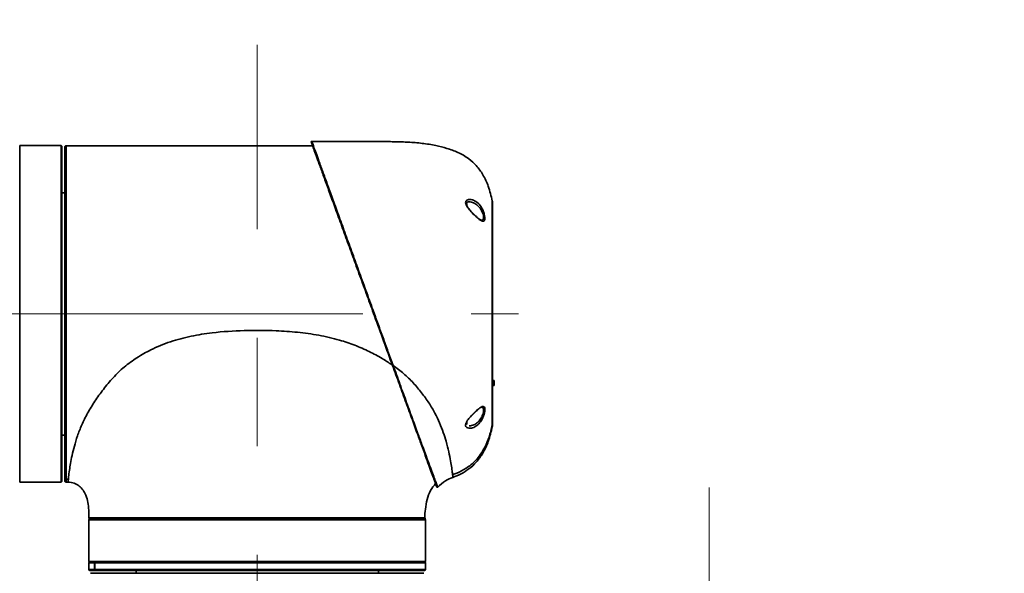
# Model space of a CAD drawing. Header units: millimetres. Extents: x 3 to 614, y 2 to 209.
# Tile 14 of 57: x 57 to 80, y 170 to 183. Entities that reach past the tile are written whole.
import ezdxf

# ---------------------------------------------------------------- set-up
doc = ezdxf.new("R2010")
doc.units = ezdxf.units.MM
doc.linetypes.add('CENTERX2', pattern=[20.32, 12.7, -2.54, 2.54, -2.54])
doc.layers.add('尺寸线', color=5, linetype='Continuous')
doc.styles.add('SLDTEXTSTYLE1', font='TXT', dxfattribs={"width": 0.7})
doc.dimstyles.new('SLDDIMSTYLE0', dxfattribs={"dimtxt": 3, "dimasz": 3, "dimexe": 0, "dimexo": 0.0625, "dimgap": 0.75, "dimtad": 2, "dimdec": 3, "dimlfac": 15, "dimrnd": 1e-09, "dimzin": 12, "dimdsep": 46, "dimtxsty": 'SLDTEXTSTYLE1', "dimsah": 1, "dimcen": 0.09, "dimadec": 0, "dimazin": 3, "dimtfac": 1, "dimtdec": 3, "dimtmove": 0, "dimatfit": 0, "dimfxl": 1, "dimfrac": 2, "dimtolj": 1, "dimtzin": 12, "dimarcsym": 0})
doc.dimstyles.new('SLDDIMSTYLE1', dxfattribs={"dimtxt": 3, "dimasz": 3, "dimexe": 0, "dimexo": 0.0625, "dimgap": 0.75, "dimtad": 2, "dimdec": 3, "dimlfac": 15, "dimrnd": 1e-09, "dimzin": 12, "dimdsep": 46, "dimtxsty": 'SLDTEXTSTYLE1', "dimsah": 1, "dimcen": 0.09, "dimadec": 0, "dimazin": 3, "dimtfac": 1, "dimtdec": 3, "dimtofl": 0, "dimtmove": 0, "dimatfit": 3, "dimfxl": 1, "dimfrac": 2, "dimtolj": 1, "dimtzin": 12, "dimarcsym": 0})

# ---------------------------------------------------------------- blocks, each defined once
blk = doc.blocks.new('_D_4')
at = {"layer": '尺寸线', "transparency": 16777216}
for p, q in [((50.948, 176.039), (37.28, 176.039)), ((38.28, 176.039), (38.28, 112.705)), ((62.741, 112.705), (37.28, 112.705))]:
    blk.add_line(p, q, dxfattribs=at)
for centre, start, end in [((36.534, 143.499), 63.4349, 116.5651), ((36.534, 145.245), 243.4349, 296.5651)]:
    blk.add_arc(centre, 3.904, start, end, dxfattribs=at)
for points in [[(38.28, 176.039), (37.83, 173.039), (38.73, 173.039)], [(38.28, 112.705), (38.73, 115.705), (37.83, 115.705)]]:
    blk.add_solid(points, dxfattribs=at)
at = {"layer": '尺寸线', "transparency": 16777216, "insert": (34.413, 141.753), "char_height": 3, "attachment_point": 1, "rotation": 90, "style": 'SLDTEXTSTYLE1'}
blk.add_mtext('950', dxfattribs=at)
blk = doc.blocks.new('_D_6')
at = {"layer": '尺寸线', "transparency": 16777216}
for p, q in [((46.465, 176.039), (46.465, 182.039)), ((50.948, 176.039), (45.465, 176.039)), ((46.465, 176.039), (46.465, 165.472)), ((55.706, 165.472), (45.465, 165.472)), ((46.465, 165.472), (46.465, 159.472))]:
    blk.add_line(p, q, dxfattribs=at)
for points in [[(46.465, 176.039), (46.915, 179.039), (46.015, 179.039)], [(46.465, 165.472), (46.015, 162.472), (46.915, 162.472)]]:
    blk.add_solid(points, dxfattribs=at)
at = {"layer": '尺寸线', "transparency": 16777216, "insert": (42.598, 166.391), "char_height": 3, "attachment_point": 1, "rotation": 90, "style": 'SLDTEXTSTYLE1'}
blk.add_mtext('158.5', dxfattribs=at)
blk = doc.blocks.new('_D_7')
at = {"layer": '尺寸线', "transparency": 16777216}
for p, q in [((62.181, 156.702), (62.181, 150.859)), ((62.181, 151.859), (72.748, 151.859)), ((72.748, 151.859), (88.832, 151.859))]:
    blk.add_line(p, q, dxfattribs=at)
for points in [[(62.181, 151.859), (65.181, 151.409), (65.181, 152.309)], [(72.748, 151.859), (69.748, 152.309), (69.748, 151.409)]]:
    blk.add_solid(points, dxfattribs=at)
at = {"layer": '尺寸线', "transparency": 16777216, "insert": (80.103, 155.726), "char_height": 3, "attachment_point": 1, "style": 'SLDTEXTSTYLE1'}
blk.add_mtext('158.5', dxfattribs=at)
blk = doc.blocks.new('_D_9')
at = {"layer": '尺寸线', "transparency": 16777216}
for p, q in [((53.214, 179.072), (53.214, 186.851)), ((62.181, 183.328), (62.181, 186.851)), ((53.214, 185.851), (47.214, 185.851)), ((62.181, 185.851), (53.214, 185.851)), ((62.181, 185.851), (68.181, 185.851))]:
    blk.add_line(p, q, dxfattribs=at)
for points in [[(53.214, 185.851), (50.214, 186.301), (50.214, 185.401)], [(62.181, 185.851), (65.181, 185.401), (65.181, 186.301)]]:
    blk.add_solid(points, dxfattribs=at)
at = {"layer": '尺寸线', "transparency": 16777216, "insert": (53.333, 189.718), "char_height": 3, "attachment_point": 1, "style": 'SLDTEXTSTYLE1'}
blk.add_mtext('134.5', dxfattribs=at)

msp = doc.modelspace()

# ---------------------------------------------------------------- linework, layer by layer
at = {"color": 7, "linetype": 'Continuous', "lineweight": 35}
for p, q in [((57.60112, 179.972044), (56.627786, 179.972044)), ((56.627786, 179.972044), (56.627786, 172.768264)), ((57.614453, 179.958711), (57.60112, 179.972044)), ((57.60112, 172.105377), (57.60112, 179.972044)), ((57.614453, 179.958711), (57.614453, 172.118711)), ((57.687786, 179.556192), (57.687786, 179.524931)), ((57.687786, 179.524931), (57.687786, 179.089525)), ((57.68112, 178.872044), (57.614453, 178.872044)), ((57.687786, 178.676207), (57.687786, 178.55954)), ((57.687786, 178.55954), (57.687786, 178.20954)), ((67.074453, 178.599435), (67.074453, 178.626207)), ((67.08112, 178.61954), (67.08112, 178.584063)), ((67.212486, 178.404327), (67.190131, 178.428541)), ((57.687786, 177.152029), (57.687786, 176.918695)), ((57.687786, 176.918695), (57.687786, 176.685362)), ((57.687786, 175.392059), (57.687786, 175.042059)), ((57.687786, 175.042059), (57.687786, 174.925393)), ((67.72112, 174.482598), (67.68112, 174.482598)), ((67.68112, 174.366974), (67.72112, 174.366974)), ((67.72112, 174.482598), (67.72112, 174.366974)), ((57.687786, 173.867881), (57.687786, 173.432475)), ((57.687786, 173.432475), (57.687786, 173.401214)), ((67.08112, 173.497525), (67.08112, 173.457881)), ((57.614453, 173.205377), (57.68112, 173.205377)), ((57.687786, 172.987896), (57.687786, 172.52123)), ((56.627786, 172.768264), (56.627786, 172.105377)), ((56.627786, 172.105377), (57.60112, 172.105377)), ((57.60112, 172.105377), (57.614453, 172.118711)), ((57.714453, 172.170523), (57.766381, 172.170524)), ((57.714453, 172.104908), (57.758789, 172.104908)), ((57.758789, 172.104908), (57.758789, 172.104908)), ((58.247773, 171.225377), (58.247773, 170.252044)), ((58.435778, 171.225377), (58.247773, 171.225377)), ((58.261106, 171.238711), (58.448474, 171.238711)), ((66.11444, 171.225377), (58.435778, 171.225377)), ((58.448474, 171.238711), (66.101106, 171.238711)), ((66.11444, 170.252044), (66.11444, 171.225377)), ((58.247773, 170.252044), (58.435778, 170.252044)), ((58.247773, 170.218711), (58.247773, 170.058711)), ((58.380078, 170.218711), (58.247773, 170.218711)), ((58.448474, 170.238711), (58.261106, 170.238711)), ((58.380078, 170.058711), (58.380078, 170.218711)), ((58.383529, 170.218711), (58.383529, 170.058711)), ((66.11444, 170.218711), (58.383529, 170.218711)), ((58.435778, 170.252044), (66.11444, 170.252044)), ((66.101106, 170.238711), (58.448474, 170.238711)), ((66.11444, 170.058711), (66.11444, 170.218711)), ((58.247773, 170.058711), (58.380078, 170.058711)), ((58.399397, 170.038711), (58.267773, 170.038711)), ((58.383529, 170.058711), (66.11444, 170.058711)), ((58.399397, 170.038711), (58.402848, 170.038711)), ((66.09444, 170.038711), (58.402848, 170.038711)), ((59.347773, 170.038711), (59.347773, 169.972044)), ((65.01444, 169.972044), (65.01444, 170.038711))]:
    msp.add_line(p, q, dxfattribs=at)
at = {"color": 7, "linetype": 'Continuous', "lineweight": 35, "flags": 128}
msp.add_lwpolyline([(67.374603, 173.537962), (67.392123, 173.523008), (67.398564, 173.516547)], dxfattribs=at)
at = {"color": 7, "linetype": 'Continuous', "lineweight": 35}
for centre, radius, start, end in [((63.458188, 180.058206), 0.013333, 89.9718232, 200), ((57.714453, 179.938241), 0.033333, 89.9999999, 180), ((67.48112, 178.640642), 0.2, 0, 11.0078656), ((67.074453, 178.61954), 0.006667, 0, 90), ((67.074453, 173.457881), 0.006667, 270, 360), ((67.48112, 173.43678), 0.2, 348.9921344, 360), ((57.714453, 172.138241), 0.033333, 180, 270.0000001), ((66.392355, 171.996648), 0.013333, 200, 318.4250728), ((58.281089, 171.272044), 0.033333, 180.0891142, 270), ((58.261106, 171.225377), 0.013333, 90, 180), ((66.081124, 171.272044), 0.033333, 270, 292.5749923), ((66.101106, 171.225377), 0.013333, 0, 90), ((58.261106, 170.252044), 0.013333, 180, 270), ((58.267773, 170.218711), 0.02, 90, 180), ((66.09444, 170.218711), 0.02, 0, 90), ((66.101106, 170.252044), 0.013333, 270, 0), ((58.267773, 170.058711), 0.02, 180, 270), ((66.09444, 170.058711), 0.02, 270, 0)]:
    msp.add_arc(centre, radius, start, end, dxfattribs=at)
for points, knots in [([(65.345933, 174.832687), (65.276772, 175.022704), (65.138443, 175.402761), (64.93826, 175.952758), (64.752404, 176.463395), (64.582436, 176.930377), (64.415893, 177.387949), (64.255126, 177.829652), (64.102277, 178.249604), (63.961607, 178.636091), (63.835362, 178.982945), (63.724564, 179.287361), (63.631451, 179.543188), (63.557345, 179.746791), (63.501488, 179.900258), (63.467005, 179.994998), (63.448764, 180.045115), (63.446694, 180.050802), (63.445659, 180.053646)], [0, 0, 0, 0, 0.0800575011, 0.1601243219, 0.2243320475, 0.2887387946, 0.3529420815, 0.4177803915, 0.4828323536, 0.5476520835, 0.6102739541, 0.6731120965, 0.7357115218, 0.7945650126, 0.8536225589, 0.9124627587, 0.9562315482, 1, 1, 1, 1]), ([(63.458195, 180.071539), (63.458195, 180.071539), (63.4582, 180.071526), (63.461773, 180.061677), (63.479365, 180.013183), (63.514075, 179.917501), (63.569865, 179.763713), (63.643988, 179.559387), (63.737096, 179.302731), (63.847896, 178.997304), (63.974142, 178.649301), (64.114814, 178.261532), (64.267668, 177.840185), (64.428439, 177.397021), (64.595005, 176.93789), (64.764943, 176.46948), (64.884458, 176.140069), (64.965786, 175.915922), (65.028731, 175.742441), (65.125287, 175.476318), (65.242302, 175.153834), (65.319214, 174.941957), (65.358673, 174.833255)], [0, 0, 0, 0, 0.0000005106, 0.0437739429, 0.0875477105, 0.1463922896, 0.205454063, 0.2643118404, 0.3269085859, 0.3897439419, 0.4523629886, 0.5171716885, 0.5822126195, 0.6470397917, 0.7112277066, 0.7756191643, 0.8398115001, 0.8452385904, 0.8669505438, 0.9105228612, 0.9540945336, 1, 1, 1, 1]), ([(63.458195, 180.071539), (63.588783, 180.071468), (63.826358, 180.071337), (64.150723, 180.071034), (64.414498, 180.070661), (64.655101, 180.070138), (64.873061, 180.069406), (65.077548, 180.068154), (65.251505, 180.066698), (65.411931, 180.064492), (65.564329, 180.060731), (65.772691, 180.052119), (66.03886, 180.031237), (66.340557, 179.981222), (66.621225, 179.912044), (66.884867, 179.820066), (67.120447, 179.683739), (67.31614, 179.504022), (67.471872, 179.286747), (67.601013, 179.007498), (67.650584, 178.794322), (67.67744, 178.678831)], [0, 0, 0, 0, 0.080023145, 0.145582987, 0.198766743, 0.241661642, 0.29302188, 0.332330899, 0.366970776, 0.399624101, 0.430646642, 0.460382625, 0.52741545, 0.594109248, 0.647523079, 0.704434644, 0.764700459, 0.812847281, 0.866174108, 0.927497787, 1, 1, 1, 1]), ([(57.68112, 172.138241), (57.68112, 172.144089), (57.68112, 172.155156), (57.68112, 172.241333), (57.68112, 172.368029), (57.68112, 172.541517), (57.68112, 172.759984), (57.68112, 173.019386), (57.68112, 173.316511), (57.68112, 173.648848), (57.68112, 174.010933), (57.68112, 174.398403), (57.68112, 174.807086), (57.68112, 175.231046), (57.68112, 175.665174), (57.68112, 176.104128), (57.68112, 176.542164), (57.68112, 176.974005), (57.68112, 177.393741), (57.68112, 177.796469), (57.68112, 178.177336), (57.68112, 178.530532), (57.68112, 178.852548), (57.68112, 179.139497), (57.68112, 179.386347), (57.68112, 179.591294), (57.68112, 179.748911), (57.68112, 179.857739), (57.68112, 179.925358), (57.68112, 179.933951), (57.68112, 179.938241)], [0, 0, 0, 0, 0.0400532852, 0.0758110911, 0.1116829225, 0.1474407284, 0.1831985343, 0.2190703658, 0.2548281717, 0.2905859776, 0.3264578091, 0.362215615, 0.3979734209, 0.4338452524, 0.4696030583, 0.5053608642, 0.5412326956, 0.5769905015, 0.6127483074, 0.6486201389, 0.6843779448, 0.7201357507, 0.7560075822, 0.7917653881, 0.827523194, 0.8633950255, 0.8991528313, 0.9327371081, 0.9664157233, 1, 1, 1, 1]), ([(63.475739, 179.971001), (63.371846, 179.971056), (63.128361, 179.971185), (62.723406, 179.971307), (62.236988, 179.97141), (61.678915, 179.971481), (61.096868, 179.971525), (60.496539, 179.97155), (59.884653, 179.971565), (59.215274, 179.971572), (58.485486, 179.971574), (57.9785, 179.971574), (57.714453, 179.971574)], [0, 0, 0, 0, 0.054099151, 0.12678643, 0.210867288, 0.307385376, 0.417384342, 0.513949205, 0.619986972, 0.736003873, 0.862506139, 1, 1, 1, 1]), ([(57.714453, 179.971574), (57.714453, 179.971574), (57.714453, 179.971558), (57.714453, 179.956574), (57.714453, 179.890919), (57.714453, 179.780473), (57.714453, 179.621704), (57.714453, 179.414952), (57.714453, 179.166007), (57.714453, 178.876601), (57.714453, 178.551834), (57.714453, 178.195619), (57.714453, 177.811497), (57.714453, 177.405327), (57.714453, 176.982003), (57.714453, 176.546471), (57.714453, 176.104691), (57.714453, 175.661985), (57.714453, 175.224147), (57.714453, 174.796563), (57.714453, 174.384387), (57.714453, 173.993606), (57.714453, 173.628423), (57.714453, 173.293257), (57.714453, 172.99355), (57.714453, 172.732094), (57.714453, 172.511151), (57.714453, 172.338451), (57.714453, 172.225282), (57.714453, 172.188772), (57.714453, 172.176777)], [0, 0, 0, 0, 0.000000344, 0.035662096, 0.071424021, 0.107085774, 0.145055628, 0.183146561, 0.221116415, 0.25908627, 0.297177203, 0.335147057, 0.373116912, 0.411207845, 0.449177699, 0.487147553, 0.525238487, 0.563208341, 0.601178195, 0.639269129, 0.677238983, 0.715208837, 0.753299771, 0.791269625, 0.829239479, 0.867330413, 0.905300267, 0.943270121, 0.981361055, 1, 1, 1, 1]), ([(67.186939, 178.42294), (67.159688, 178.453585), (67.117413, 178.501123), (67.074062, 178.568385), (67.05422, 178.617989), (67.053717, 178.657613), (67.071544, 178.689604), (67.114558, 178.713294), (67.193266, 178.714378), (67.294669, 178.674465), (67.384477, 178.593213), (67.439033, 178.508279), (67.471925, 178.437707), (67.494596, 178.370285), (67.507266, 178.29941), (67.506167, 178.245092), (67.492554, 178.211854), (67.466816, 178.200287), (67.427742, 178.211328), (67.372803, 178.246918), (67.299011, 178.309666), (67.233415, 178.373215), (67.19481, 178.414519), (67.186939, 178.42294)], [0, 0, 0, 0, 0.065133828, 0.101039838, 0.131221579, 0.161542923, 0.187648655, 0.228389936, 0.293409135, 0.377860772, 0.462295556, 0.516698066, 0.543399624, 0.586727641, 0.629925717, 0.67069347, 0.710498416, 0.751732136, 0.796680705, 0.847938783, 0.908556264, 0.981356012, 1, 1, 1, 1]), ([(67.67744, 173.398591), (67.67744, 173.398591), (67.67744, 173.398565), (67.67744, 173.424132), (67.67744, 173.535174), (67.67744, 173.718748), (67.67744, 173.966821), (67.67744, 174.274921), (67.67744, 174.632059), (67.67744, 175.029949), (67.67744, 175.455885), (67.67744, 175.898707), (67.67744, 176.345421), (67.67744, 176.78325), (67.67744, 177.200378), (67.67744, 177.583851), (67.67744, 177.924365), (67.67744, 178.210251), (67.67744, 178.435753), (67.67744, 178.591848), (67.67744, 178.666178), (67.67744, 178.678814), (67.67744, 178.678831), (67.67744, 178.678831)], [0, 0, 0, 0, 0.000000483, 0.053692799, 0.107385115, 0.161077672, 0.214770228, 0.268462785, 0.322155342, 0.375847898, 0.429540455, 0.483233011, 0.536925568, 0.590618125, 0.644310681, 0.698003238, 0.751695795, 0.805388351, 0.859080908, 0.912773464, 0.966466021, 0.999999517, 1, 1, 1, 1]), ([(67.094158, 178.551918), (67.087123, 178.565123), (67.074593, 178.588641), (67.068692, 178.618174), (67.071719, 178.63533), (67.081254, 178.647513), (67.103322, 178.659116), (67.125864, 178.658249), (67.133482, 178.657957)], [0, 0, 0, 0, 0.168815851, 0.300664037, 0.434145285, 0.59680964, 0.863743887, 1, 1, 1, 1]), ([(67.190131, 178.428541), (67.186043, 178.432929), (67.164179, 178.456391), (67.131406, 178.497294), (67.101947, 178.535588), (67.094181, 178.551871), (67.094158, 178.551918)], [0, 0, 0, 0, 0.114484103, 0.612204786, 0.998892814, 1, 1, 1, 1]), ([(67.431722, 178.227413), (67.433534, 178.226978), (67.446724, 178.223806), (67.462488, 178.23442), (67.476483, 178.262139), (67.477394, 178.309454), (67.464986, 178.370387), (67.442764, 178.428089), (67.410577, 178.488335), (67.356844, 178.561144), (67.270049, 178.627331), (67.186443, 178.660568), (67.143819, 178.65684), (67.133765, 178.655961)], [0, 0, 0, 0, 0.013174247, 0.095886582, 0.175246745, 0.256331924, 0.342412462, 0.429289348, 0.483216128, 0.594130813, 0.768856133, 0.945476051, 1, 1, 1, 1]), ([(67.68112, 178.640642), (67.68112, 178.637778), (67.68112, 178.630328), (67.68112, 178.554231), (67.68112, 178.401264), (67.68112, 178.178791), (67.68112, 177.897102), (67.68112, 177.561497), (67.68112, 177.183576), (67.68112, 176.77248), (67.68112, 176.340985), (67.68112, 175.900732), (67.68112, 175.464316), (67.68112, 175.044539), (67.68112, 174.65241), (67.68112, 174.300417), (67.68112, 173.996856), (67.68112, 173.752062), (67.68112, 173.572293), (67.68112, 173.458569), (67.68112, 173.444043), (67.68112, 173.43678)], [0, 0, 0, 0, 0.033533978, 0.087226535, 0.140919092, 0.194611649, 0.248304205, 0.301996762, 0.355689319, 0.409381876, 0.463074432, 0.516766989, 0.570459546, 0.624152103, 0.677844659, 0.731537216, 0.785229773, 0.83892233, 0.892614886, 0.946307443, 1, 1, 1, 1]), ([(67.431575, 178.22681), (67.430643, 178.226763), (67.427678, 178.226613), (67.402817, 178.236565), (67.366415, 178.261494), (67.319036, 178.300393), (67.266369, 178.34901), (67.229784, 178.386569), (67.212486, 178.404327)], [0, 0, 0, 0, 0.072562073, 0.231042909, 0.399012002, 0.591428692, 0.80682687, 1, 1, 1, 1]), ([(65.324248, 174.853278), (65.25128, 174.902129), (65.085278, 175.013265), (64.79492, 175.162949), (64.463666, 175.310284), (64.068874, 175.442994), (63.62187, 175.54579), (63.126292, 175.613621), (62.544213, 175.652868), (61.877406, 175.656576), (61.211441, 175.614912), (60.634946, 175.524315), (60.150764, 175.39761), (59.726973, 175.222582), (59.366216, 175.018927), (59.066905, 174.800821), (58.804158, 174.548101), (58.579306, 174.273886), (58.381865, 173.994377), (58.210113, 173.716181), (58.075521, 173.441989), (57.974903, 173.180911), (57.902204, 172.939985), (57.850773, 172.724311), (57.815117, 172.53743), (57.788248, 172.364233), (57.770582, 172.221773), (57.760492, 172.123272), (57.759356, 172.111029), (57.758789, 172.104908)], [0, 0, 0, 0, 0.022601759, 0.051418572, 0.083043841, 0.114669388, 0.156831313, 0.199000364, 0.241173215, 0.304434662, 0.367683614, 0.40984939, 0.452005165, 0.494148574, 0.525765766, 0.557375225, 0.58898232, 0.620594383, 0.652215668, 0.683832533, 0.715445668, 0.747060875, 0.778679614, 0.810300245, 0.841921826, 0.873544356, 0.915696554, 0.957848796, 1, 1, 1, 1]), ([(66.379826, 171.992088), (66.378815, 171.994867), (66.376791, 172.000426), (66.359279, 172.048542), (66.327395, 172.136142), (66.277583, 172.273), (66.213631, 172.448707), (66.135966, 172.662088), (66.04522, 172.911411), (65.937894, 173.206285), (65.811509, 173.553526), (65.664984, 173.9561), (65.509355, 174.383687), (65.399811, 174.684658), (65.345933, 174.832687)], [0, 0, 0, 0, 0.059298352, 0.118604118, 0.197895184, 0.277452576, 0.356823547, 0.440375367, 0.524130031, 0.607704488, 0.706494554, 0.805657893, 0.904415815, 1, 1, 1, 1]), ([(65.358673, 174.833256), (65.358673, 174.833255), (65.413104, 174.683615), (65.522271, 174.383419), (65.6786, 173.953767), (65.825668, 173.55013), (65.952817, 173.201859), (66.061047, 172.90629), (66.152848, 172.656529), (66.231764, 172.44297), (66.297157, 172.267377), (66.348232, 172.131115), (66.374939, 172.060269), (66.392686, 172.013285), (66.401013, 171.991281), (66.402011, 171.988643), (66.40233, 171.9878)], [0, 0, 0, 0, 0.000000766, 0.09556015, 0.194321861, 0.293488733, 0.392282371, 0.475835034, 0.559567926, 0.643096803, 0.722472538, 0.802036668, 0.881334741, 0.89857344, 0.967624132, 1, 1, 1, 1]), ([(66.749925, 172.28203), (66.748785, 172.291767), (66.744995, 172.324144), (66.73099, 172.430244), (66.704967, 172.596028), (66.664148, 172.806898), (66.608159, 173.03421), (66.536375, 173.264271), (66.451337, 173.485786), (66.341156, 173.717653), (66.201342, 173.954898), (66.031284, 174.192998), (65.835161, 174.425195), (65.612262, 174.643828), (65.443204, 174.770112), (65.358673, 174.833256)], [0, 0, 0, 0, 0.04143074, 0.137755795, 0.234081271, 0.330415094, 0.426739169, 0.498983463, 0.571244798, 0.643485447, 0.715721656, 0.78797429, 0.860197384, 0.930097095, 1, 1, 1, 1]), ([(67.186939, 173.654482), (67.189622, 173.657378), (67.222365, 173.692721), (67.292607, 173.76236), (67.378806, 173.83655), (67.444852, 173.874738), (67.484822, 173.875119), (67.504805, 173.84196), (67.5079, 173.787933), (67.497903, 173.721875), (67.475898, 173.648543), (67.451738, 173.595372), (67.415396, 173.530474), (67.360308, 173.457619), (67.268374, 173.389745), (67.177473, 173.361469), (67.108356, 173.366644), (67.069503, 173.39003), (67.053135, 173.42196), (67.055034, 173.460577), (67.074427, 173.510238), (67.118043, 173.577092), (67.161342, 173.625729), (67.186939, 173.654482)], [0, 0, 0, 0, 0.006376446, 0.077814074, 0.162628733, 0.218783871, 0.274892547, 0.322547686, 0.364333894, 0.404179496, 0.444762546, 0.488357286, 0.496307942, 0.566123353, 0.641979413, 0.718685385, 0.775996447, 0.812957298, 0.841501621, 0.87014242, 0.896246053, 0.938664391, 1, 1, 1, 1]), ([(67.135327, 173.419863), (67.139918, 173.419301), (67.173634, 173.41517), (67.244799, 173.439351), (67.333194, 173.493747), (67.387481, 173.556183), (67.423063, 173.611584), (67.446638, 173.656811), (67.46821, 173.719669), (67.478133, 173.776761), (67.474685, 173.822754), (67.459927, 173.849746), (67.439847, 173.847996), (67.431845, 173.847298)], [0, 0, 0, 0, 0.025492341, 0.187235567, 0.346053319, 0.49017716, 0.506441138, 0.595097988, 0.676944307, 0.756898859, 0.84064952, 0.936501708, 1, 1, 1, 1]), ([(67.186961, 173.64497), (67.191129, 173.649769), (67.215131, 173.677405), (67.262569, 173.724077), (67.314554, 173.773661), (67.342718, 173.795756), (67.35154, 173.802677)], [0, 0, 0, 0, 0.0761644, 0.438608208, 0.824156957, 1, 1, 1, 1]), ([(66.751127, 172.27885), (66.785174, 172.290666), (66.894892, 172.328747), (67.038911, 172.406758), (67.183704, 172.511447), (67.299275, 172.619675), (67.412926, 172.75994), (67.519397, 172.940785), (67.614896, 173.171309), (67.655308, 173.346611), (67.67744, 173.442616)], [0, 0, 0, 0, 0.068425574, 0.220503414, 0.309281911, 0.408797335, 0.522138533, 0.653907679, 0.810459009, 1, 1, 1, 1]), ([(67.67744, 173.398591), (67.650586, 173.283097), (67.601018, 173.069915), (67.471856, 172.790705), (67.316189, 172.573308), (67.139726, 172.411833), (66.952855, 172.293799), (66.821841, 172.240748), (66.757781, 172.214809)], [0, 0, 0, 0, 0.225308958, 0.41587934, 0.581598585, 0.731220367, 0.868576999, 1, 1, 1, 1]), ([(66.757781, 172.214809), (66.757498, 172.217877), (66.757053, 172.222693), (66.751824, 172.266227), (66.749925, 172.28203)], [0, 0, 0, 0, 0.636998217, 1, 1, 1, 1]), ([(66.750252, 172.279296), (66.752017, 172.264601), (66.7571, 172.222293), (66.757512, 172.217765), (66.757781, 172.214809)], [0, 0, 0, 0, 0.347309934, 1, 1, 1, 1]), ([(57.714453, 172.176777), (57.714453, 172.161376), (57.714453, 172.141123), (57.714453, 172.119665), (57.714453, 172.106846), (57.714453, 172.10539), (57.714453, 172.104908)], [0, 0, 0, 0, 0.312373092, 0.410796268, 0.804728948, 1, 1, 1, 1]), ([(58.247756, 171.271992), (58.247352, 171.332152), (58.246549, 171.451851), (58.227394, 171.62909), (58.183409, 171.786803), (58.113849, 171.918122), (58.022935, 172.018245), (57.901649, 172.091152), (57.807662, 172.100202), (57.758789, 172.104908)], [0, 0, 0, 0, 0.166915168, 0.332111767, 0.49335596, 0.618266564, 0.740912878, 0.865272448, 1, 1, 1, 1]), ([(66.358613, 172.07602), (66.313229, 172.022289), (66.218209, 171.909794), (66.177204, 171.768165), (66.155785, 171.694182)], [0, 0, 0, 0, 0.477628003, 1, 1, 1, 1]), ([(66.40233, 171.9878), (66.459872, 172.040773), (66.565134, 172.137675), (66.697688, 172.190748), (66.757781, 172.214809)], [0, 0, 0, 0, 0.546653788, 1, 1, 1, 1]), ([(66.098226, 171.272017), (66.102554, 171.339722), (66.11182, 171.484724), (66.138977, 171.622346), (66.153454, 171.695709)], [0, 0, 0, 0, 0.466929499, 1, 1, 1, 1]), ([(58.247756, 171.271992), (58.247756, 171.271992), (58.247756, 171.271992), (58.259545, 171.271995), (58.310364, 171.272003), (58.38922, 171.272011), (58.491432, 171.272019), (58.621122, 171.272026), (58.77647, 171.272031), (58.954541, 171.272035), (59.154994, 171.272038), (59.37912, 171.27204), (59.623442, 171.272041), (59.883616, 171.272042), (60.159735, 171.272043), (60.453045, 171.272043), (60.758807, 171.272044), (61.07175, 171.272044), (61.392386, 171.272044), (61.721791, 171.272044), (62.054508, 171.272045), (62.384938, 171.272045), (62.713955, 171.272044), (63.042333, 171.272044), (63.364498, 171.272044), (63.675151, 171.272043), (63.975435, 171.272043), (64.265741, 171.272042), (64.54103, 171.272041), (64.796899, 171.27204), (65.034624, 171.272038), (65.254162, 171.272035), (65.451309, 171.272032), (65.62363, 171.272027), (65.770513, 171.272022), (65.892793, 171.272015), (65.98973, 171.272008), (66.061187, 171.272), (66.085479, 171.271997), (66.097261, 171.271995)], [0, 0, 0, 0, 0.0000003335, 0.0309988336, 0.0622787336, 0.0895336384, 0.1167885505, 0.1448352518, 0.1728819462, 0.2001367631, 0.2273915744, 0.2554381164, 0.2834846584, 0.3107407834, 0.3379969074, 0.3660449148, 0.3940929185, 0.4213482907, 0.4486036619, 0.476650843, 0.5046980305, 0.5319539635, 0.559209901, 0.5872577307, 0.6153055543, 0.6425602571, 0.6698149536, 0.6978613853, 0.7259078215, 0.753164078, 0.7804203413, 0.8084685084, 0.8365166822, 0.8636780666, 0.891028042, 0.9182835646, 0.9455390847, 0.97358644, 1, 1, 1, 1]), ([(58.247759, 171.271992), (58.248042, 171.268719), (58.248609, 171.262172), (58.253044, 171.253249), (58.25961, 171.245755), (58.265449, 171.24274), (58.268369, 171.241233)], [0, 0, 0, 0, 0.250006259, 0.500009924, 0.750008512, 1, 1, 1, 1]), ([(66.081124, 171.238711), (66.078332, 171.238711), (66.072854, 171.238711), (66.029273, 171.238711), (65.961104, 171.238711), (65.8646, 171.238711), (65.741817, 171.238711), (65.594813, 171.238711), (65.425677, 171.238711), (65.233807, 171.238711), (65.019108, 171.238711), (64.781952, 171.238711), (64.526053, 171.238711), (64.255936, 171.238711), (63.971431, 171.238711), (63.671314, 171.238711), (63.360454, 171.238711), (63.044183, 171.238711), (62.721918, 171.238711), (62.392648, 171.238711), (62.061855, 171.238711), (61.735086, 171.238711), (61.411414, 171.238711), (61.090135, 171.238711), (60.776716, 171.238711), (60.476288, 171.238711), (60.187687, 171.238711), (59.910606, 171.238711), (59.649893, 171.238711), (59.409689, 171.238711), (59.188715, 171.238711), (58.987089, 171.238711), (58.808483, 171.238711), (58.655564, 171.238711), (58.527147, 171.238711), (58.423563, 171.238711), (58.344246, 171.238711), (58.291308, 171.238711), (58.284506, 171.238711), (58.281089, 171.238711)], [0, 0, 0, 0, 0.027499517, 0.053962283, 0.08042505, 0.107656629, 0.13488821, 0.161259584, 0.187814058, 0.214277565, 0.240741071, 0.267973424, 0.295205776, 0.321667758, 0.348129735, 0.375360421, 0.402591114, 0.429054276, 0.455517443, 0.482749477, 0.509981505, 0.536444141, 0.562906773, 0.590138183, 0.617369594, 0.643832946, 0.670296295, 0.697528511, 0.724760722, 0.751222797, 0.777684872, 0.804915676, 0.832146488, 0.858608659, 0.885070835, 0.91230177, 0.939532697, 0.969629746, 1, 1, 1, 1]), ([(66.093861, 171.24124), (66.096778, 171.242748), (66.102614, 171.245765), (66.109167, 171.253258), (66.113587, 171.262177), (66.114144, 171.268721), (66.114422, 171.271993)], [0, 0, 0, 0, 0.249914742, 0.49990063, 0.749937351, 1, 1, 1, 1]), ([(66.097261, 171.271995), (66.09812, 171.271995), (66.10923, 171.271994), (66.112605, 171.271993), (66.113881, 171.271993), (66.114233, 171.271993)], [0, 0, 0, 0, 0.057174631, 0.739400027, 1, 1, 1, 1]), ([(58.399397, 170.238711), (58.397225, 170.23849), (58.392881, 170.238047), (58.387092, 170.234599), (58.382723, 170.229524), (58.380408, 170.223901), (58.380172, 170.220185), (58.380078, 170.218711)], [0, 0, 0, 0, 0.2146942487, 0.4293885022, 0.6440826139, 0.8587764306, 1, 1, 1, 1]), ([(58.383529, 170.218711), (58.383743, 170.220959), (58.38417, 170.225456), (58.3875, 170.23145), (58.392403, 170.235973), (58.397834, 170.238369), (58.401424, 170.238614), (58.402848, 170.238711)], [0, 0, 0, 0, 0.214693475, 0.429386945, 0.644080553, 0.858774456, 1, 1, 1, 1]), ([(58.281576, 169.972044), (58.287423, 169.972044), (58.298491, 169.972044), (58.384667, 169.972044), (58.511364, 169.972044), (58.684852, 169.972044), (58.903319, 169.972044), (59.162721, 169.972044), (59.459846, 169.972044), (59.792183, 169.972044), (60.154267, 169.972044), (60.541738, 169.972044), (60.950421, 169.972044), (61.374381, 169.972044), (61.808509, 169.972044), (62.247463, 169.972044), (62.685499, 169.972044), (63.11734, 169.972044), (63.537076, 169.972044), (63.939804, 169.972044), (64.320671, 169.972044), (64.673867, 169.972044), (64.995882, 169.972044), (65.282832, 169.972044), (65.529682, 169.972044), (65.734629, 169.972044), (65.892246, 169.972044), (66.001074, 169.972044), (66.068693, 169.972044), (66.077286, 169.972044), (66.081576, 169.972044)], [0, 0, 0, 0, 0.040053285, 0.075811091, 0.111682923, 0.147440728, 0.183198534, 0.219070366, 0.254828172, 0.290585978, 0.326457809, 0.362215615, 0.397973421, 0.433845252, 0.469603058, 0.505360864, 0.541232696, 0.576990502, 0.612748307, 0.648620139, 0.684377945, 0.720135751, 0.756007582, 0.791765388, 0.827523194, 0.863395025, 0.899152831, 0.932737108, 0.966415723, 1, 1, 1, 1]), ([(58.380078, 170.058711), (58.380292, 170.056462), (58.380719, 170.051965), (58.38405, 170.045972), (58.388952, 170.041449), (58.394383, 170.039052), (58.397973, 170.038808), (58.399397, 170.038711)], [0, 0, 0, 0, 0.214693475, 0.429386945, 0.644080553, 0.858774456, 1, 1, 1, 1]), ([(58.402848, 170.038711), (58.400676, 170.038932), (58.396332, 170.039374), (58.390543, 170.042822), (58.386174, 170.047897), (58.383859, 170.053521), (58.383623, 170.057236), (58.383529, 170.058711)], [0, 0, 0, 0, 0.214694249, 0.429388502, 0.644082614, 0.858776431, 1, 1, 1, 1])]:
    msp.add_open_spline(points, degree=3, knots=knots, dxfattribs=at)
msp.add_open_spline([(65.345933, 174.832687), (65.346263, 174.832301), (65.346923, 174.831531), (65.349936, 174.831328), (65.353989, 174.831847), (65.357112, 174.832786), (65.358673, 174.833255)], degree=3, dxfattribs=at)
at = {"layer": '尺寸线', "linetype": 'CENTERX2', "lineweight": 18}
for p, q in [((62.181106, 157.701503), (62.181106, 182.328288)), ((51.947786, 176.038711), (68.291653, 176.038711)), ((72.74776, 108.734967), (72.74776, 171.980564))]:
    msp.add_line(p, q, dxfattribs=at)

# ---------------------------------------------------------------- dimensions: what is measured, and where the dimension line sits
at = {"layer": '尺寸线'}
for base, p1, p2, dimstyle, picture, middle in [((53.214453, 185.851049), (62.181106, 182.328288), (53.214453, 178.072044), 'SLDDIMSTYLE0', '_D_9', (57.69778, 185.851049)), ((72.74776, 151.859249), (62.181106, 157.701503), (72.74776, 171.980564), 'SLDDIMSTYLE1', '_D_7', (84.46788, 151.859249))]:
    dim = msp.add_linear_dim(base=base, p1=p1, p2=p2, dimstyle=dimstyle, dxfattribs=at)
    dim.commit()
    dim.dimension.update_dxf_attribs({"geometry": picture, "text_midpoint": middle, "dimtype": 160})
dim = msp.add_linear_dim(base=(46.465324, 165.472057), p1=(51.947786, 176.038711), p2=(56.705952, 165.472057), angle=90, dimstyle='SLDDIMSTYLE0', dxfattribs=at)
dim.commit()
dim.dimension.update_dxf_attribs({"geometry": '_D_6', "text_midpoint": (46.465324, 170.755384), "dimtype": 160})
dim = msp.add_linear_dim(base=(38.279774, 112.705391), p1=(51.947786, 176.038711), p2=(63.741093, 112.705391), angle=90, text='(<>)', dimstyle='SLDDIMSTYLE1', dxfattribs=at)
dim.commit()
dim.dimension.update_dxf_attribs({"geometry": '_D_4', "text_midpoint": (38.279774, 144.372051), "dimtype": 160})

doc.saveas('drawing.dxf')
